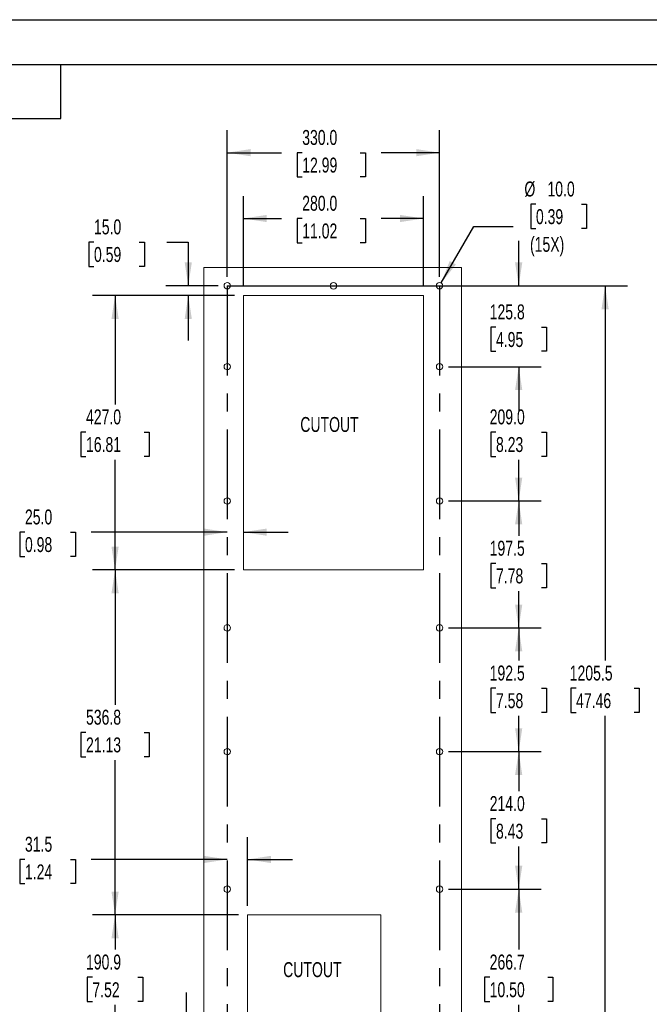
# Model space of a CAD drawing. Header units: millimetres. Extents: x 0 to 3073, y 0 to 2375.
# Tile 4 of 5: x 1515 to 2494, y 843 to 2375. Entities that reach past the tile are written whole.
import ezdxf

# ---------------------------------------------------------------- set-up
doc = ezdxf.new("R2010")
doc.units = ezdxf.units.MM
doc.header["$LTSCALE"] = 11
doc.linetypes.add('CENTERX2', pattern=[20.32, 12.7, -2.54, 2.54, -2.54])
doc.layers.add('CENTER', color=40, linetype='CENTERX2')
doc.layers.add('DIMENSIONS', color=140, linetype='Continuous', lineweight=25)
doc.layers.add('TEXT', color=140, linetype='Continuous', lineweight=25)
doc.styles.add('SLDTEXTSTYLE0', font='TXT', dxfattribs={"width": 0.7})
doc.dimstyles.new('SLDDIMSTYLE0', dxfattribs={"dimtxt": 23.738086, "dimasz": 36.322, "dimexe": 0, "dimexo": 0.0625, "dimgap": 5.934521, "dimtad": 0, "dimtih": 1, "dimtoh": 1, "dimdec": 1, "dimrnd": 1e-09, "dimzin": 4, "dimdsep": 46, "dimtxsty": 'SLDTEXTSTYLE0', "dimsah": 1, "dimcen": 0, "dimadec": 0, "dimazin": 1, "dimtfac": 1, "dimtdec": 1, "dimtofl": 0, "dimtmove": 0, "dimatfit": 3, "dimfxl": 0, "dimfrac": 2, "dimtolj": 1, "dimtzin": 12, "dimarcsym": 0})
doc.dimstyles.new('SLDDIMSTYLE1', dxfattribs={"dimtxt": 23.738086, "dimasz": 36.322, "dimexe": 0, "dimexo": 0.0625, "dimgap": 5.934521, "dimtad": 0, "dimtih": 1, "dimtoh": 1, "dimdec": 1, "dimrnd": 1e-09, "dimzin": 4, "dimdsep": 46, "dimtxsty": 'SLDTEXTSTYLE0', "dimsah": 1, "dimcen": 0.09, "dimadec": 0, "dimazin": 1, "dimtfac": 1, "dimtdec": 1, "dimtmove": 0, "dimatfit": 0, "dimfxl": 0, "dimfrac": 2, "dimtolj": 1, "dimtzin": 12, "dimarcsym": 0})
doc.dimstyles.new('SLDDIMSTYLE2', dxfattribs={"dimtxt": 23.738086, "dimasz": 36.322, "dimexe": 0, "dimexo": 0.0625, "dimgap": 5.934521, "dimtad": 0, "dimtih": 1, "dimtoh": 1, "dimdec": 1, "dimrnd": 1e-09, "dimzin": 12, "dimdsep": 46, "dimtxsty": 'SLDTEXTSTYLE0', "dimsah": 1, "dimcen": 0.09, "dimadec": 0, "dimazin": 3, "dimtfac": 1, "dimtdec": 1, "dimtofl": 0, "dimtmove": 0, "dimatfit": 3, "dimfxl": 0, "dimfrac": 2, "dimtolj": 1, "dimtzin": 12, "dimarcsym": 0})
doc.dimstyles.new('SLDDIMSTYLE3', dxfattribs={"dimtxt": 23.738086, "dimasz": 36.322, "dimexe": 0, "dimexo": 0.0625, "dimgap": 5.934521, "dimtad": 0, "dimtih": 1, "dimtoh": 1, "dimdec": 1, "dimrnd": 1e-09, "dimzin": 4, "dimdsep": 46, "dimtxsty": 'SLDTEXTSTYLE0', "dimsah": 1, "dimcen": 0.09, "dimadec": 0, "dimazin": 1, "dimtfac": 1, "dimtdec": 1, "dimtofl": 0, "dimtmove": 0, "dimatfit": 3, "dimfxl": 0, "dimfrac": 2, "dimtolj": 1, "dimtzin": 12, "dimarcsym": 0})
doc.dimstyles.new('SLDDIMSTYLE4', dxfattribs={"dimtxt": 23.738086, "dimasz": 36.322, "dimexe": 0, "dimexo": 0.0625, "dimgap": 5.934521, "dimtad": 0, "dimtih": 1, "dimtoh": 1, "dimdec": 1, "dimrnd": 1e-09, "dimzin": 12, "dimdsep": 46, "dimtxsty": 'SLDTEXTSTYLE0', "dimsah": 1, "dimcen": 0.09, "dimadec": 0, "dimazin": 3, "dimtfac": 1, "dimtdec": 1, "dimtmove": 0, "dimatfit": 0, "dimfxl": 0, "dimfrac": 2, "dimtolj": 1, "dimtzin": 12, "dimarcsym": 0})

# ---------------------------------------------------------------- blocks, each defined once
blk = doc.blocks.new('_D')
at = {"layer": 'DIMENSIONS'}
for p, q in [((2317.3, 2087.8), (2309.3, 2087.8)), ((2309.3, 2087.8), (2309.3, 2050)), ((2387.9, 2087.8), (2395.8, 2087.8)), ((2395.8, 2087.8), (2395.8, 2050)), ((2170, 1965.3), (2220.8, 2053.3)), ((2220.8, 2053.3), (2281.9, 2053.3)), ((2309.3, 2050), (2317.3, 2050)), ((2395.8, 2050), (2387.9, 2050))]:
    blk.add_line(p, q, dxfattribs=at)
blk.add_solid([(2170, 1965.3), (2193, 1994), (2183.3, 1999.5)], dxfattribs=at)
at = {"layer": 'DIMENSIONS', "char_height": 23.28, "attachment_point": 1, "style": 'SLDTEXTSTYLE0'}
for s, insert in [('%%c', (2299.4, 2123.1)), ('10.0', (2335.2, 2123.1)), ('0.39', (2317.3, 2080.1)), ('(15X)', (2308.1, 2037))]:
    blk.add_mtext(s, dxfattribs=dict(at, insert=insert))
blk = doc.blocks.new('_D_2')
at = {"layer": 'DIMENSIONS'}
for p, q in [((2181.5, 1022), (2325.4, 1022)), ((2290.5, 1022), (2290.5, 927.9)), ((2245.4, 884.9), (2237.4, 884.9)), ((2237.4, 884.9), (2237.4, 847.1)), ((2335.7, 884.9), (2343.6, 884.9)), ((2343.6, 884.9), (2343.6, 847.1)), ((2237.4, 847.1), (2245.4, 847.1)), ((2343.6, 847.1), (2335.7, 847.1)), ((2290.5, 755.3), (2290.5, 841.8)), ((2181.5, 755.3), (2325.4, 755.3))]:
    blk.add_line(p, q, dxfattribs=at)
for points in [[(2290.5, 1022), (2284.9, 985.6), (2296.1, 985.6)], [(2290.5, 755.3), (2296.1, 791.6), (2284.9, 791.6)]]:
    blk.add_solid(points, dxfattribs=at)
at = {"layer": 'DIMENSIONS', "char_height": 23.28, "attachment_point": 1, "style": 'SLDTEXTSTYLE0'}
for s, insert in [('266.7', (2245.4, 920.2)), ('10.50', (2245.4, 877.1))]:
    blk.add_mtext(s, dxfattribs=dict(at, insert=insert))
blk = doc.blocks.new('_D_3')
at = {"layer": 'DIMENSIONS'}
for p, q in [((2181.5, 1236), (2325.4, 1236)), ((2290.5, 1236), (2290.5, 1174.6)), ((2255.2, 1131.5), (2247.3, 1131.5)), ((2247.3, 1131.5), (2247.3, 1093.8)), ((2325.8, 1131.5), (2333.8, 1131.5)), ((2333.8, 1131.5), (2333.8, 1093.8)), ((2247.3, 1093.8), (2255.2, 1093.8)), ((2290.5, 1022), (2290.5, 1088.5)), ((2333.8, 1093.8), (2325.8, 1093.8)), ((2181.5, 1022), (2325.4, 1022))]:
    blk.add_line(p, q, dxfattribs=at)
for points in [[(2290.5, 1236), (2284.9, 1199.6), (2296.1, 1199.6)], [(2290.5, 1022), (2296.1, 1058.3), (2284.9, 1058.3)]]:
    blk.add_solid(points, dxfattribs=at)
at = {"layer": 'DIMENSIONS', "char_height": 23.28, "attachment_point": 1, "style": 'SLDTEXTSTYLE0'}
for s, insert in [('214.0', (2245.4, 1166.8)), ('8.43', (2255.2, 1123.8))]:
    blk.add_mtext(s, dxfattribs=dict(at, insert=insert))
blk = doc.blocks.new('_D_4')
at = {"layer": 'DIMENSIONS'}
for p, q in [((2181.5, 1428.5), (2325.4, 1428.5)), ((2290.5, 1428.5), (2290.5, 1377.6)), ((2255.2, 1334.6), (2247.3, 1334.6)), ((2247.3, 1334.6), (2247.3, 1296.9)), ((2325.8, 1334.6), (2333.8, 1334.6)), ((2333.8, 1334.6), (2333.8, 1296.9)), ((2247.3, 1296.9), (2255.2, 1296.9)), ((2290.5, 1236), (2290.5, 1291.5)), ((2333.8, 1296.9), (2325.8, 1296.9)), ((2181.5, 1236), (2325.4, 1236))]:
    blk.add_line(p, q, dxfattribs=at)
for points in [[(2290.5, 1428.5), (2284.9, 1392.1), (2296.1, 1392.1)], [(2290.5, 1236), (2296.1, 1272.3), (2284.9, 1272.3)]]:
    blk.add_solid(points, dxfattribs=at)
at = {"layer": 'DIMENSIONS', "char_height": 23.28, "attachment_point": 1, "style": 'SLDTEXTSTYLE0'}
for s, insert in [('192.5', (2245.4, 1369.9)), ('7.58', (2255.2, 1326.9))]:
    blk.add_mtext(s, dxfattribs=dict(at, insert=insert))
blk = doc.blocks.new('_D_5')
at = {"layer": 'DIMENSIONS'}
for p, q in [((2181.5, 1626), (2325.4, 1626)), ((2290.5, 1626), (2290.5, 1571.8)), ((2255.2, 1528.8), (2247.3, 1528.8)), ((2247.3, 1528.8), (2247.3, 1491)), ((2325.8, 1528.8), (2333.8, 1528.8)), ((2333.8, 1528.8), (2333.8, 1491)), ((2247.3, 1491), (2255.2, 1491)), ((2333.8, 1491), (2325.8, 1491)), ((2290.5, 1428.5), (2290.5, 1485.7)), ((2181.5, 1428.5), (2325.4, 1428.5))]:
    blk.add_line(p, q, dxfattribs=at)
for points in [[(2290.5, 1626), (2284.9, 1589.6), (2296.1, 1589.6)], [(2290.5, 1428.5), (2296.1, 1464.8), (2284.9, 1464.8)]]:
    blk.add_solid(points, dxfattribs=at)
at = {"layer": 'DIMENSIONS', "char_height": 23.28, "attachment_point": 1, "style": 'SLDTEXTSTYLE0'}
for s, insert in [('197.5', (2245.4, 1564.1)), ('7.78', (2255.2, 1521))]:
    blk.add_mtext(s, dxfattribs=dict(at, insert=insert))
blk = doc.blocks.new('_D_6')
at = {"layer": 'DIMENSIONS'}
for p, q in [((2181.5, 1835), (2325.4, 1835)), ((2290.5, 1835), (2290.5, 1776.2)), ((2255.2, 1733.2), (2247.3, 1733.2)), ((2247.3, 1733.2), (2247.3, 1695.4)), ((2325.8, 1733.2), (2333.8, 1733.2)), ((2333.8, 1733.2), (2333.8, 1695.4)), ((2247.3, 1695.4), (2255.2, 1695.4)), ((2290.5, 1626), (2290.5, 1690.1)), ((2333.8, 1695.4), (2325.8, 1695.4)), ((2181.5, 1626), (2325.4, 1626))]:
    blk.add_line(p, q, dxfattribs=at)
for points in [[(2290.5, 1835), (2284.9, 1798.6), (2296.1, 1798.6)], [(2290.5, 1626), (2296.1, 1662.3), (2284.9, 1662.3)]]:
    blk.add_solid(points, dxfattribs=at)
at = {"layer": 'DIMENSIONS', "char_height": 23.28, "attachment_point": 1, "style": 'SLDTEXTSTYLE0'}
for s, insert in [('209.0', (2245.4, 1768.5)), ('8.23', (2255.2, 1725.5))]:
    blk.add_mtext(s, dxfattribs=dict(at, insert=insert))
blk = doc.blocks.new('_D_7')
at = {"layer": 'DIMENSIONS'}
for p, q in [((2290.5, 1960.8), (2290.5, 2030.6)), ((2181.5, 1960.8), (2325.4, 1960.8)), ((2255.2, 1896.6), (2247.3, 1896.6)), ((2247.3, 1896.6), (2247.3, 1858.9)), ((2325.8, 1896.6), (2333.8, 1896.6)), ((2333.8, 1896.6), (2333.8, 1858.9)), ((2247.3, 1858.9), (2255.2, 1858.9)), ((2333.8, 1858.9), (2325.8, 1858.9)), ((2181.5, 1835), (2325.4, 1835)), ((2290.5, 1835), (2290.5, 1765.1))]:
    blk.add_line(p, q, dxfattribs=at)
for points in [[(2290.5, 1960.8), (2296.1, 1997.1), (2284.9, 1997.1)], [(2290.5, 1835), (2284.9, 1798.6), (2296.1, 1798.6)]]:
    blk.add_solid(points, dxfattribs=at)
at = {"layer": 'DIMENSIONS', "char_height": 23.28, "attachment_point": 1, "style": 'SLDTEXTSTYLE0'}
for s, insert in [('125.8', (2245.4, 1931.9)), ('4.95', (2255.2, 1888.9))]:
    blk.add_mtext(s, dxfattribs=dict(at, insert=insert))
blk = doc.blocks.new('_D_9')
at = {"layer": 'DIMENSIONS'}
for p, q in [((1855, 982), (1628.1, 982)), ((1663.1, 982), (1663.1, 927.9)), ((1627.8, 884.9), (1619.8, 884.9)), ((1619.8, 884.9), (1619.8, 847.1)), ((1698.3, 884.9), (1706.3, 884.9)), ((1706.3, 884.9), (1706.3, 847.1)), ((1619.8, 847.1), (1627.8, 847.1)), ((1706.3, 847.1), (1698.3, 847.1)), ((1663.1, 791.1), (1663.1, 841.8)), ((1855, 791.1), (1628.1, 791.1))]:
    blk.add_line(p, q, dxfattribs=at)
for points in [[(1663.1, 982), (1657.5, 945.6), (1668.7, 945.6)], [(1663.1, 791.1), (1668.7, 827.4), (1657.5, 827.4)]]:
    blk.add_solid(points, dxfattribs=at)
at = {"layer": 'DIMENSIONS', "char_height": 23.28, "attachment_point": 1, "style": 'SLDTEXTSTYLE0'}
for s, insert in [('190.9', (1617.9, 920.2)), ('7.52', (1627.8, 877.1))]:
    blk.add_mtext(s, dxfattribs=dict(at, insert=insert))
blk = doc.blocks.new('_D_10')
at = {"layer": 'DIMENSIONS'}
for p, q in [((1774.2, 791.1), (1774.2, 860.9)), ((1855, 791.1), (1739.3, 791.1)), ((1823.5, 755.3), (1739.3, 755.3)), ((1774.2, 662.8), (1774.2, 755.3)), ((1623.3, 662.8), (1615.3, 662.8)), ((1615.3, 662.8), (1615.3, 625)), ((1693.8, 662.8), (1701.8, 662.8)), ((1701.8, 662.8), (1701.8, 625)), ((1736.6, 662.8), (1774.2, 662.8)), ((1615.3, 625), (1623.3, 625)), ((1701.8, 625), (1693.8, 625))]:
    blk.add_line(p, q, dxfattribs=at)
for points in [[(1774.2, 791.1), (1779.8, 827.4), (1768.6, 827.4)], [(1774.2, 755.3), (1768.6, 718.9), (1779.8, 718.9)]]:
    blk.add_solid(points, dxfattribs=at)
at = {"layer": 'DIMENSIONS', "char_height": 23.28, "attachment_point": 1, "style": 'SLDTEXTSTYLE0'}
for s, insert in [('35.8', (1623.3, 698.1)), ('1.41', (1623.3, 655.1))]:
    blk.add_mtext(s, dxfattribs=dict(at, insert=insert))
blk = doc.blocks.new('_D_11')
at = {"layer": 'DIMENSIONS'}
for p, q in [((1848.5, 1518.8), (1628.1, 1518.8)), ((1663.1, 1518.8), (1663.1, 1308.9)), ((1617.9, 1265.9), (1610, 1265.9)), ((1610, 1265.9), (1610, 1228.1)), ((1708.2, 1265.9), (1716.2, 1265.9)), ((1716.2, 1265.9), (1716.2, 1228.1)), ((1610, 1228.1), (1617.9, 1228.1)), ((1716.2, 1228.1), (1708.2, 1228.1)), ((1663.1, 982), (1663.1, 1222.8)), ((1855, 982), (1628.1, 982))]:
    blk.add_line(p, q, dxfattribs=at)
for points in [[(1663.1, 1518.8), (1657.5, 1482.4), (1668.7, 1482.4)], [(1663.1, 982), (1668.7, 1018.3), (1657.5, 1018.3)]]:
    blk.add_solid(points, dxfattribs=at)
at = {"layer": 'DIMENSIONS', "char_height": 23.28, "attachment_point": 1, "style": 'SLDTEXTSTYLE0'}
for s, insert in [('536.8', (1617.9, 1301.2)), ('21.13', (1617.9, 1258.1))]:
    blk.add_mtext(s, dxfattribs=dict(at, insert=insert))
blk = doc.blocks.new('_D_12')
at = {"layer": 'DIMENSIONS'}
for p, q in [((1848.5, 1945.8), (1628.1, 1945.8)), ((1663.1, 1945.8), (1663.1, 1776.2)), ((1617.9, 1733.2), (1610, 1733.2)), ((1610, 1733.2), (1610, 1695.4)), ((1708.2, 1733.2), (1716.2, 1733.2)), ((1716.2, 1733.2), (1716.2, 1695.4)), ((1610, 1695.4), (1617.9, 1695.4)), ((1663.1, 1518.8), (1663.1, 1690.1)), ((1716.2, 1695.4), (1708.2, 1695.4)), ((1848.5, 1518.8), (1628.1, 1518.8))]:
    blk.add_line(p, q, dxfattribs=at)
for points in [[(1663.1, 1945.8), (1657.5, 1909.4), (1668.7, 1909.4)], [(1663.1, 1518.8), (1668.7, 1555.1), (1657.5, 1555.1)]]:
    blk.add_solid(points, dxfattribs=at)
at = {"layer": 'DIMENSIONS', "char_height": 23.28, "attachment_point": 1, "style": 'SLDTEXTSTYLE0'}
for s, insert in [('427.0', (1617.9, 1768.5)), ('16.81', (1617.9, 1725.5))]:
    blk.add_mtext(s, dxfattribs=dict(at, insert=insert))
blk = doc.blocks.new('_D_13')
at = {"layer": 'DIMENSIONS'}
for p, q in [((1630.3, 2028.9), (1622.3, 2028.9)), ((1622.3, 2028.9), (1622.3, 1991.1)), ((1700.8, 2028.9), (1708.8, 2028.9)), ((1708.8, 2028.9), (1708.8, 1991.1)), ((1743.6, 2028.9), (1776.9, 2028.9)), ((1776.9, 2028.9), (1776.9, 1960.8)), ((1622.3, 1991.1), (1630.3, 1991.1)), ((1708.8, 1991.1), (1700.8, 1991.1)), ((1823.5, 1960.8), (1741.9, 1960.8)), ((1848.5, 1945.8), (1741.9, 1945.8)), ((1776.9, 1945.8), (1776.9, 1875.9))]:
    blk.add_line(p, q, dxfattribs=at)
for points in [[(1776.9, 1960.8), (1782.4, 1997.1), (1771.3, 1997.1)], [(1776.9, 1945.8), (1771.3, 1909.4), (1782.4, 1909.4)]]:
    blk.add_solid(points, dxfattribs=at)
at = {"layer": 'DIMENSIONS', "char_height": 23.28, "attachment_point": 1, "style": 'SLDTEXTSTYLE0'}
for s, insert in [('15.0', (1630.3, 2064.2)), ('0.59', (1630.3, 2021.2))]:
    blk.add_mtext(s, dxfattribs=dict(at, insert=insert))
blk = doc.blocks.new('_D_14')
at = {"layer": 'DIMENSIONS'}
for p, q in [((1862.5, 1959.7), (1862.5, 2100.5)), ((2142.5, 1959.7), (2142.5, 2100.5)), ((1862.5, 2065.6), (1921.9, 2065.6)), ((1954, 2065.6), (1946.1, 2065.6)), ((1946.1, 2065.6), (1946.1, 2027.8)), ((2044.3, 2065.6), (2052.3, 2065.6)), ((2052.3, 2065.6), (2052.3, 2027.8)), ((2142.5, 2065.6), (2076.5, 2065.6)), ((1946.1, 2027.8), (1954, 2027.8)), ((2052.3, 2027.8), (2044.3, 2027.8))]:
    blk.add_line(p, q, dxfattribs=at)
for points in [[(1862.5, 2065.6), (1898.8, 2060), (1898.8, 2071.1)], [(2142.5, 2065.6), (2106.2, 2071.1), (2106.2, 2060)]]:
    blk.add_solid(points, dxfattribs=at)
at = {"layer": 'DIMENSIONS', "char_height": 23.28, "attachment_point": 1, "style": 'SLDTEXTSTYLE0'}
for s, insert in [('280.0', (1954, 2100.9)), ('11.02', (1954, 2057.8))]:
    blk.add_mtext(s, dxfattribs=dict(at, insert=insert))
blk = doc.blocks.new('_D_15')
at = {"layer": 'DIMENSIONS'}
for p, q in [((1851.5, 1960.8), (2459.7, 1960.8)), ((2424.8, 1960.8), (2424.8, 1377.6)), ((2379.7, 1334.6), (2371.7, 1334.6)), ((2371.7, 1334.6), (2371.7, 1296.9)), ((2470, 1334.6), (2477.9, 1334.6)), ((2477.9, 1334.6), (2477.9, 1296.9)), ((2371.7, 1296.9), (2379.7, 1296.9)), ((2424.8, 755.3), (2424.8, 1291.5)), ((2477.9, 1296.9), (2470, 1296.9)), ((1851.5, 755.3), (2459.7, 755.3))]:
    blk.add_line(p, q, dxfattribs=at)
for points in [[(2424.8, 1960.8), (2419.2, 1924.4), (2430.4, 1924.4)], [(2424.8, 755.3), (2430.4, 791.6), (2419.2, 791.6)]]:
    blk.add_solid(points, dxfattribs=at)
at = {"layer": 'DIMENSIONS', "char_height": 23.28, "attachment_point": 1, "style": 'SLDTEXTSTYLE0'}
for s, insert in [('1205.5', (2369.8, 1369.9)), ('47.46', (2379.7, 1326.9))]:
    blk.add_mtext(s, dxfattribs=dict(at, insert=insert))
blk = doc.blocks.new('_D_16')
at = {"layer": 'DIMENSIONS'}
for p, q in [((1837.5, 1974.7), (1837.5, 2202.9)), ((2167.5, 1974.7), (2167.5, 2202.9)), ((1837.5, 2168), (1921.9, 2168)), ((1954, 2168), (1946.1, 2168)), ((1946.1, 2168), (1946.1, 2130.3)), ((2044.3, 2168), (2052.3, 2168)), ((2052.3, 2168), (2052.3, 2130.3)), ((2167.5, 2168), (2076.5, 2168)), ((1946.1, 2130.3), (1954, 2130.3)), ((2052.3, 2130.3), (2044.3, 2130.3))]:
    blk.add_line(p, q, dxfattribs=at)
for points in [[(1837.5, 2168), (1873.8, 2162.4), (1873.8, 2173.6)], [(2167.5, 2168), (2131.2, 2173.6), (2131.2, 2162.4)]]:
    blk.add_solid(points, dxfattribs=at)
at = {"layer": 'DIMENSIONS', "char_height": 23.28, "attachment_point": 1, "style": 'SLDTEXTSTYLE0'}
for s, insert in [('330.0', (1954, 2203.3)), ('12.99', (1954, 2160.3))]:
    blk.add_mtext(s, dxfattribs=dict(at, insert=insert))
blk = doc.blocks.new('_D_17')
at = {"layer": 'DIMENSIONS'}
for p, q in [((1869, 995.9), (1869, 1103.1)), ((1523, 1068.2), (1515.1, 1068.2)), ((1515.1, 1068.2), (1515.1, 1030.5)), ((1593.6, 1068.2), (1601.6, 1068.2)), ((1601.6, 1068.2), (1601.6, 1030.5)), ((1837.5, 1068.2), (1625.8, 1068.2)), ((1869, 1068.2), (1938.9, 1068.2)), ((1515.1, 1030.5), (1523, 1030.5)), ((1601.6, 1030.5), (1593.6, 1030.5))]:
    blk.add_line(p, q, dxfattribs=at)
for points in [[(1837.5, 1068.2), (1801.2, 1073.8), (1801.2, 1062.6)], [(1869, 1068.2), (1905.3, 1062.6), (1905.3, 1073.8)]]:
    blk.add_solid(points, dxfattribs=at)
at = {"layer": 'DIMENSIONS', "char_height": 23.28, "attachment_point": 1, "style": 'SLDTEXTSTYLE0'}
for s, insert in [('31.5', (1523, 1103.5)), ('1.24', (1523, 1060.5))]:
    blk.add_mtext(s, dxfattribs=dict(at, insert=insert))
blk = doc.blocks.new('_D_18')
at = {"layer": 'DIMENSIONS'}
for p, q in [((1523, 1577.5), (1515.1, 1577.5)), ((1515.1, 1577.5), (1515.1, 1539.8)), ((1593.6, 1577.5), (1601.6, 1577.5)), ((1601.6, 1577.5), (1601.6, 1539.8)), ((1837.5, 1577.5), (1625.8, 1577.5)), ((1862.5, 1577.5), (1932.4, 1577.5)), ((1515.1, 1539.8), (1523, 1539.8)), ((1601.6, 1539.8), (1593.6, 1539.8))]:
    blk.add_line(p, q, dxfattribs=at)
for points in [[(1837.5, 1577.5), (1801.2, 1583.1), (1801.2, 1571.9)], [(1862.5, 1577.5), (1898.8, 1571.9), (1898.8, 1583.1)]]:
    blk.add_solid(points, dxfattribs=at)
at = {"layer": 'DIMENSIONS', "char_height": 23.28, "attachment_point": 1, "style": 'SLDTEXTSTYLE0'}
for s, insert in [('25.0', (1523, 1612.8)), ('0.98', (1523, 1569.8))]:
    blk.add_mtext(s, dxfattribs=dict(at, insert=insert))

msp = doc.modelspace()

# ---------------------------------------------------------------- linework, layer by layer
at = {"color": 7, "linetype": 'Continuous'}
msp.add_line((0.03, 2374.93), (3073.43, 2374.93), dxfattribs=at)
at = {"color": 179, "linetype": 'Continuous', "lineweight": 18}
for p, q in [((1801.01, 1989.26), (2201.51, 1989.26)), ((1801.01, 1989.26), (1801.01, 671.26)), ((2201.51, 1989.26), (2201.51, 671.26)), ((1862.51, 1945.76), (2142.51, 1945.76)), ((1862.51, 1945.76), (1862.51, 1518.76)), ((2142.51, 1945.76), (2142.51, 1518.76)), ((1862.51, 1518.76), (2142.51, 1518.76)), ((1869.01, 981.96), (2076.31, 981.96)), ((1869.01, 981.96), (1869.01, 791.06)), ((2076.31, 981.96), (2076.31, 791.06))]:
    msp.add_line(p, q, dxfattribs=at)
for centre in [(1837.51, 1960.96), (2002.51, 1960.76), (1837.51, 1834.96), (1837.51, 1625.96), (1837.51, 1428.46), (1837.51, 1235.96), (1837.51, 1021.96)]:
    msp.add_circle(centre, 5, dxfattribs=at)
at = {"color": 7, "linetype": 'Continuous', "lineweight": 18}
for centre in [(2167.51, 1960.96), (2167.51, 1834.96), (2167.51, 1625.96), (2167.51, 1428.46), (2167.51, 1235.96), (2167.51, 1021.96)]:
    msp.add_circle(centre, 5, dxfattribs=at)
at = {"layer": 'CENTER'}
for p, q in [((1837.51, 1960.76), (2167.51, 1960.76)), ((1837.51, 1960.76), (1837.51, 755.26)), ((2167.51, 1960.76), (2167.51, 755.26))]:
    msp.add_line(p, q, dxfattribs=at)
at = {"layer": 'TEXT'}
for p, q in [((69.85, 2305.05), (3003.55, 2305.05)), ((1578.61, 2221.23), (1578.61, 2305.05)), ((1494.79, 2221.23), (1578.61, 2221.23))]:
    msp.add_line(p, q, dxfattribs=at)

# ---------------------------------------------------------------- texts
at = {"layer": 'DIMENSIONS', "char_height": 23.283, "attachment_point": 2, "style": 'SLDTEXTSTYLE0'}
for insert in [(1996.44, 1756.68), (1969.77, 908.35)]:
    msp.add_mtext('CUTOUT', dxfattribs=dict(at, insert=insert))

# ---------------------------------------------------------------- dimensions: what is measured, and where the dimension line sits
at = {"layer": 'DIMENSIONS'}
for base, p1, p2, dimstyle, picture, middle in [((2167.51, 2168.02), (1837.51, 1960.76), (2167.51, 1960.76), 'SLDDIMSTYLE3', '_D_16', (1999.17, 2168.02)), ((2142.51, 2065.56), (1862.51, 1945.76), (2142.51, 1945.76), 'SLDDIMSTYLE3', '_D_14', (1999.17, 2065.56)), ((1837.51, 1577.49), (1862.51, 1518.76), (1837.51, 1960.76), 'SLDDIMSTYLE1', '_D_18', (1558.32, 1577.49)), ((1837.51, 1068.19), (1869.01, 981.96), (1837.51, 755.26), 'SLDDIMSTYLE4', '_D_17', (1558.32, 1068.19))]:
    dim = msp.add_linear_dim(base=base, p1=p1, p2=p2, dimstyle=dimstyle, dxfattribs=at)
    dim.commit()
    dim.dimension.update_dxf_attribs({"geometry": picture, "text_midpoint": middle, "dimtype": 160})
dim = msp.add_diameter_dim_2p(p1=(2165.01, 1956.63), p2=(2170.01, 1965.29), text='<>\\P(15X)', dimstyle='SLDDIMSTYLE0', dxfattribs=at)
dim.commit()
dim.dimension.update_dxf_attribs({"geometry": '_D', "text_midpoint": (2352.59, 2065.56), "dimtype": 163})
for base, p1, p2, dimstyle, picture, middle in [((1776.85, 1960.76), (1862.51, 1945.76), (1837.51, 1960.76), 'SLDDIMSTYLE1', '_D_13', (1776.85, 2028.86)), ((2290.52, 1960.76), (2167.51, 1834.96), (2167.51, 1960.76), 'SLDDIMSTYLE4', '_D_7', (2290.52, 1896.59)), ((2424.81, 755.26), (1837.51, 1960.76), (1837.51, 755.26), 'SLDDIMSTYLE2', '_D_15', (2424.81, 1334.58)), ((1663.07, 1518.76), (1862.51, 1945.76), (1862.51, 1518.76), 'SLDDIMSTYLE3', '_D_12', (1663.07, 1733.18)), ((2290.52, 1834.96), (2167.51, 1625.96), (2167.51, 1834.96), 'SLDDIMSTYLE3', '_D_6', (2290.52, 1733.18)), ((2290.52, 1625.96), (2167.51, 1428.46), (2167.51, 1625.96), 'SLDDIMSTYLE2', '_D_5', (2290.52, 1528.75)), ((1663.07, 1518.76), (1869.01, 981.96), (1862.51, 1518.76), 'SLDDIMSTYLE2', '_D_11', (1663.07, 1265.86)), ((2290.52, 1428.46), (2167.51, 1235.96), (2167.51, 1428.46), 'SLDDIMSTYLE2', '_D_4', (2290.52, 1334.58)), ((2290.52, 1235.96), (2167.51, 1021.96), (2167.51, 1235.96), 'SLDDIMSTYLE3', '_D_3', (2290.52, 1131.51)), ((2290.52, 1021.96), (2167.51, 755.26), (2167.51, 1021.96), 'SLDDIMSTYLE2', '_D_2', (2290.52, 884.85)), ((1663.07, 791.06), (1869.01, 981.96), (1869.01, 791.06), 'SLDDIMSTYLE2', '_D_9', (1663.07, 884.85)), ((1774.21, 755.26), (1869.01, 791.06), (1837.51, 755.26), 'SLDDIMSTYLE4', '_D_10', (1774.21, 662.77))]:
    dim = msp.add_linear_dim(base=base, p1=p1, p2=p2, angle=90, dimstyle=dimstyle, dxfattribs=at)
    dim.commit()
    dim.dimension.update_dxf_attribs({"geometry": picture, "text_midpoint": middle, "dimtype": 160})

doc.saveas('drawing.dxf')
